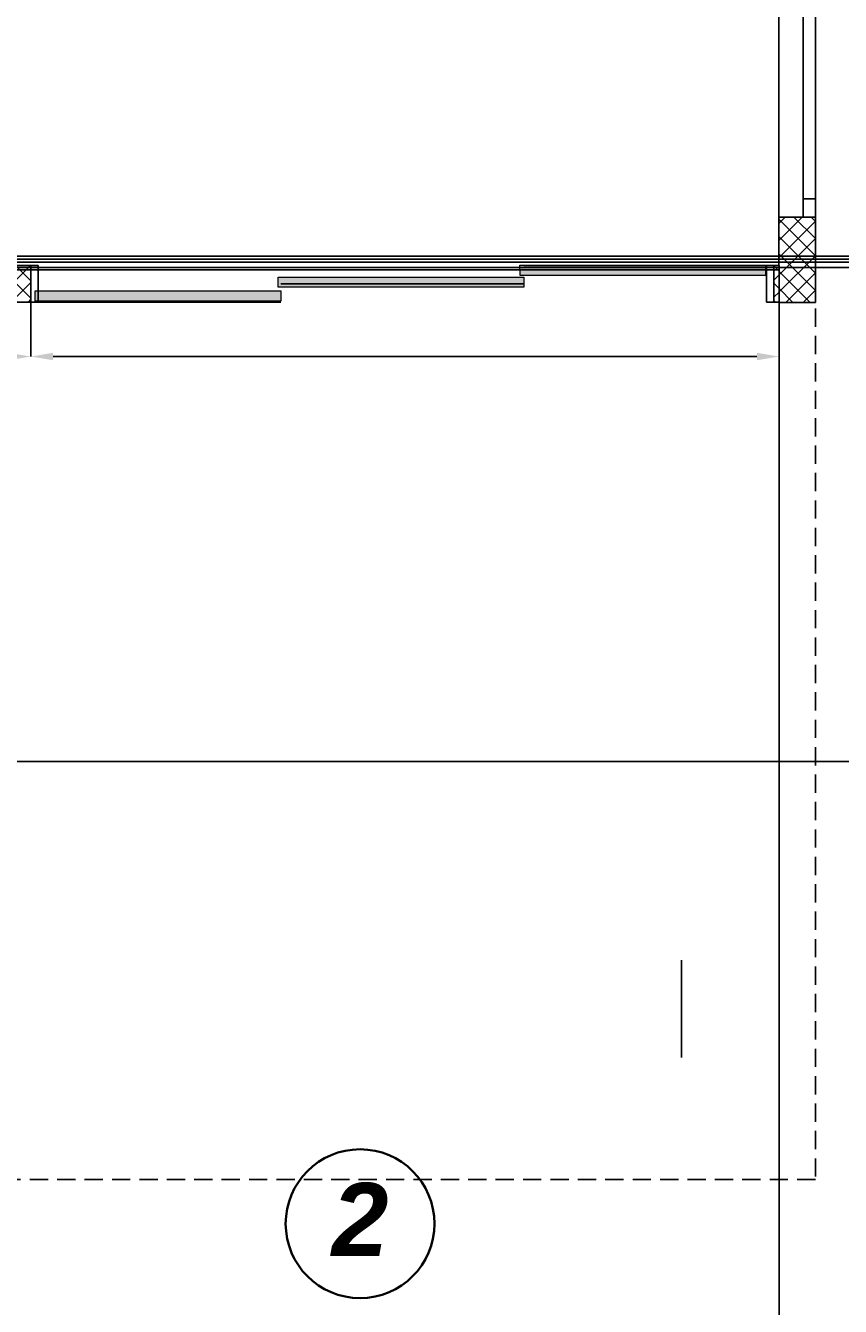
# Model space of a CAD drawing. Header units: millimetres. Extents: x -1662057 to -197461, y -941126 to 63888.
# Tile 165 of 209: x -1571852 to -1568507, y -307059 to -301803. Entities that reach past the tile are written whole.
import ezdxf

# ---------------------------------------------------------------- set-up
doc = ezdxf.new("R2010")
doc.units = ezdxf.units.MM
doc.set_wipeout_variables(frame=1)
doc.linetypes.add('Dashed', pattern=[112.5, 75, -37.5])
doc.linetypes.add('Wipeout_Contour', pattern=[1000, 0, -1000])
doc.layers.get('0').update_dxf_attribs({"linetype": 'CONTINUOUS'})
doc.layers.get('Defpoints').update_dxf_attribs({"linetype": 'CONTINUOUS'})
for name, color, linetype in [('2D Drafting - General', 7, 'CONTINUOUS'), ('Annotation - Text', 252, 'CONTINUOUS'), ('AR-Durvis', 7, 'CONTINUOUS'), ('AR-Hatch', 7, 'CONTINUOUS'), ('AR-Hatch2', 7, 'CONTINUOUS'), ('Ar-Izmeri', 7, 'CONTINUOUS'), ('AR-Logi', 7, 'CONTINUOUS'), ('sienas es', 7, 'CONTINUOUS'), ('Structural - Bearing', 7, 'CONTINUOUS')]:
    doc.layers.add(name, color=color, linetype=linetype)
doc.layers.add('VS_AS', color=5, linetype='CONTINUOUS', lineweight=25)
doc.styles.add('GENERATED_STYLE_4', font='arialbi.ttf')
doc.dimstyles.new('GENERATED_STYLE__1', dxfattribs={"dimtxt": 0.18, "dimasz": 91.2, "dimexe": 0.18, "dimexo": 0.0625, "dimgap": 0.09, "dimtad": 0, "dimtih": 1, "dimtoh": 1, "dimdec": 4, "dimzin": 0, "dimdsep": 46, "dimtxsty": 'Standard', "dimcen": 0.09, "dimadec": 0, "dimazin": 0, "dimtfac": 1, "dimtdec": 4, "dimtmove": 0, "dimatfit": 3, "dimldrblk": 'ARROWHEAD_5', "dimfxl": 1, "dimtolj": 1, "dimtzin": 0, "dimarcsym": 0})
pattern_1 = [(45, (0, 0), (-35.355339, 35.355339), []), (135, (0, 0), (35.355339, 35.355339), [])]

# ---------------------------------------------------------------- blocks, each defined once
blk = doc.blocks.new('W M Bottom Hung 10_2')
at = {"layer": 'AR-Logi', "linetype": 'Continuous'}
for p, q in [((-575.5, 0), (-575.5, -150)), ((575.5, 0), (575.5, -150)), ((575.5, -150), (-575.5, -150))]:
    blk.add_line(p, q, dxfattribs=at)
at = {"color": 254, "linetype": 'Wipeout_Contour', "lineweight": 0, "ltscale": 2007.100132}
blk.add_wipeout([(-500.5, -50), (500.5, -50), (500.5, 0), (-500.5, 0)], dxfattribs=at).dxf.layer = 'AR-Hatch2'
at = {"layer": 'AR-Logi', "linetype": 'Continuous'}
for p, q in [((-500.5, 0), (-575.5, 0)), ((-500.5, -50), (-500.5, 0)), ((500.5, 0), (-500.5, 0)), ((575.5, 0), (500.5, 0)), ((500.5, 0), (500.5, -50)), ((-575.5, -50), (-500.5, -50)), ((-500.5, -50), (500.5, -50)), ((500.5, -50), (575.5, -50))]:
    blk.add_line(p, q, dxfattribs=at)
blk = doc.blocks.new('WALL_385', base_point=(588162.7, -126050.4))
at = {"layer": 'Structural - Bearing', "linetype": 'Continuous', "lineweight": 13}
h = blk.add_hatch(dxfattribs=at)
h.set_pattern_fill('GRID_5X5_DIAGONAL', color=253, style=0, pattern_type=2)
h.set_pattern_definition(pattern_1)
h.paths.add_polyline_path([(588312.7, -126050.4), (588162.7, -126050.4), (588162.7, -127599.8), (588312.7, -127599.8)], flags=0)
h = blk.add_hatch(dxfattribs=at)
h.set_pattern_fill('GRID_5X5_DIAGONAL', color=253, style=0, pattern_type=2)
h.set_pattern_definition(pattern_1)
h.paths.add_polyline_path([(588312.7, -128750.8), (588162.7, -128750.8), (588162.7, -129100.8), (588312.7, -129100.8)], flags=0)
at = {"layer": 'Structural - Bearing', "linetype": 'Continuous'}
for p, q in [((588162.7, -126050.4), (588162.7, -127599.8)), ((588312.7, -127599.8), (588312.7, -126050.4)), ((588162.7, -128750.8), (588162.7, -128949.8)), ((588312.7, -129100.8), (588312.7, -128750.8)), ((588162.7, -129100.8), (588312.7, -129100.8))]:
    blk.add_line(p, q, dxfattribs=at)
at = {"layer": 'AR-Logi', "color": 30, "linetype": 'Continuous', "lineweight": 18, "rotation": 270}
blk.add_blockref('W M Bottom Hung 10_2', (588312.7, -128175.3), dxfattribs=at)
blk = doc.blocks.new('D3 Sliding 10')
at = {"layer": 'AR-Durvis', "linetype": 'Continuous'}
for p, q in [((-1525, 0), (-1495, 0)), ((-1525, -150), (-1525, 0)), ((-1525, -150), (-1525, 0)), ((-1495, 0), (-1495, -150)), ((-498.3, 0), (-1495, 0)), ((1495, -150), (1495, 0)), ((1495, 0), (1525, 0)), ((1525, 0), (1525, -150)), ((1525, -150), (1525, 0)), ((498.3, -75), (-498.3, -75)), ((-1495, -150), (-1525, -150)), ((1495, -150), (498.3, -150)), ((1525, -150), (1495, -150))]:
    blk.add_line(p, q, dxfattribs=at)
blk = doc.blocks.new('WALL_408', base_point=(580759.5, -129099.8))
at = {"layer": 'Structural - Bearing', "linetype": 'Continuous', "lineweight": 13}
h = blk.add_hatch(dxfattribs=at)
h.set_pattern_fill('GRID_5X5_DIAGONAL', color=253, style=0, pattern_type=2)
h.set_pattern_definition(pattern_1)
h.paths.add_polyline_path([(580959.5, -128949.8), (580959.5, -129099.8), (585092.1, -129099.8), (585092.1, -128949.8)], flags=0)
h = blk.add_hatch(dxfattribs=at)
h.set_pattern_fill('GRID_5X5_DIAGONAL', color=253, style=0, pattern_type=2)
h.set_pattern_definition(pattern_1)
h.paths.add_polyline_path([(588142.1, -128949.8), (588142.1, -129099.8), (588163.7, -129099.8), (588163.7, -128949.8)], flags=0)
at = {"layer": 'Structural - Bearing', "linetype": 'Continuous'}
for p, q in [((583163.7, -128949.8), (580959.5, -128949.8)), ((585092.1, -128949.8), (583313.7, -128949.8)), ((588163.7, -128949.8), (588142.1, -128949.8)), ((588163.7, -129099.8), (588163.7, -128949.8)), ((580959.5, -129099.8), (585092.1, -129099.8)), ((588142.1, -129099.8), (588163.7, -129099.8))]:
    blk.add_line(p, q, dxfattribs=at)
at = {"layer": 'AR-Durvis', "color": 21, "linetype": 'Continuous', "lineweight": 18, "xscale": -1}
blk.add_blockref('D3 Sliding 10', (586617.1, -128949.8), dxfattribs=at)
blk = doc.blocks.new('LINE_373095', base_point=(584336.5, -130984.7))
at = {"layer": 'AR-Hatch', "linetype": 'Continuous'}
blk.add_hatch(color=256, dxfattribs=at).paths.add_polyline_path([(584381.5, -130984.7), (584378, -130967.5), (584368.3, -130952.9), (584353.7, -130943.1), (584336.5, -130939.7), (584319.3, -130943.1), (584304.7, -130952.9), (584294.9, -130967.5), (584291.5, -130984.7), (584294.9, -131001.9), (584304.7, -131016.5), (584319.3, -131026.3), (584336.5, -131029.7), (584353.7, -131026.3), (584368.3, -131016.5), (584378, -131001.9)], flags=0)
at = {"layer": 'sienas es', "linetype": 'Continuous'}
blk.add_line((584381.5, -130984.7), (590463.2, -130984.7), dxfattribs=at)
blk.add_circle((584336.5, -130984.7), 45, dxfattribs=at)
blk = doc.blocks.new('*D1366')
at = {"layer": 'Ar-Izmeri', "color": 0, "linetype": 'Continuous', "lineweight": -2, "transparency": 16777216}
for p, q in [((-1575963.2, -302937.9), (-1575963.2, -303161.3)), ((-1571830.6, -302937.9), (-1571830.6, -303161.3)), ((-1575872, -303161.1), (-1573897.4, -303161.1)), ((-1571921.8, -303161.1), (-1573896.5, -303161.1))]:
    blk.add_line(p, q, dxfattribs=at)
at = {"layer": 'Ar-Izmeri', "color": 0, "linetype": 'Continuous', "transparency": 16777216}
for points in [[(-1575872, -303145.9), (-1575872, -303176.3), (-1575963.2, -303161.1)], [(-1571921.8, -303145.9), (-1571921.8, -303176.3), (-1571830.6, -303161.1)]]:
    blk.add_solid(points, dxfattribs=at)
at = {"layer": 'Defpoints', "color": 0, "linetype": 'Continuous', "transparency": 16777216}
for p in [(-1575963.2, -302937.8), (-1571830.6, -302937.8), (-1571830.6, -303161.1)]:
    blk.add_point(p, dxfattribs=at)
at = {"layer": 'Ar-Izmeri', "color": 0, "linetype": 'Continuous', "lineweight": 9, "transparency": 16777216, "insert": (-1573896.9, -303161.1), "char_height": 0.18, "attachment_point": 5}
blk.add_mtext('\\A1;\\A1;4\xa0130', dxfattribs=at)
blk = doc.blocks.new('ARROWHEAD_5')
at = {"color": 0, "linetype": 'Continuous', "lineweight": 0}
blk.add_line((0, 0), (-1, 0), dxfattribs=at)
blk.add_solid([(-1, 0.2679), (0, 0), (-1, -0.2679), (-1, 0.2679)], dxfattribs=at)
blk = doc.blocks.new('*D1367')
at = {"layer": 'Ar-Izmeri', "color": 0, "linetype": 'Continuous', "lineweight": -2, "transparency": 16777216}
for p, q in [((-1571830.6, -302937.9), (-1571830.6, -303161.3)), ((-1568759, -302937.9), (-1568759, -303161.3)), ((-1571739.4, -303161.1), (-1570295.3, -303161.1)), ((-1568850.2, -303161.1), (-1570294.3, -303161.1))]:
    blk.add_line(p, q, dxfattribs=at)
at = {"layer": 'Ar-Izmeri', "color": 0, "linetype": 'Continuous', "transparency": 16777216}
for points in [[(-1571739.4, -303145.9), (-1571739.4, -303176.3), (-1571830.6, -303161.1)], [(-1568850.2, -303145.9), (-1568850.2, -303176.3), (-1568759, -303161.1)]]:
    blk.add_solid(points, dxfattribs=at)
at = {"layer": 'Defpoints', "color": 0, "linetype": 'Continuous', "transparency": 16777216}
for p in [(-1571830.6, -302937.8), (-1568759, -302937.8), (-1568759, -303161.1)]:
    blk.add_point(p, dxfattribs=at)
at = {"layer": 'Ar-Izmeri', "color": 0, "linetype": 'Continuous', "lineweight": 9, "transparency": 16777216, "insert": (-1570294.8, -303161.1), "char_height": 0.18, "attachment_point": 5}
blk.add_mtext('\\A1;\\A1;3\xa0050', dxfattribs=at)

msp = doc.modelspace()

# ---------------------------------------------------------------- hatches: boundary and pattern name
at = {"layer": 'AR-Hatch', "linetype": 'Continuous', "lineweight": 18, "true_color": 0x636466}
for points in [[(-1569823.27277, -302786.62787), (-1568814.32734, -302786.62787), (-1568814.32734, -302828.08007), (-1569822.39081, -302828.08007)], [(-1570815.54139, -302835.64687), (-1569806.59596, -302835.64687), (-1569806.59596, -302877.09907), (-1570814.65942, -302877.09907)], [(-1571813.46389, -302892.05859), (-1570804.51846, -302892.05859), (-1570804.51846, -302933.51078), (-1571812.58193, -302933.51078)]]:
    msp.add_hatch(color=251, dxfattribs=at).paths.add_polyline_path(points, flags=0)

# ---------------------------------------------------------------- linework, layer by layer
at = {"layer": '2D Drafting - General', "color": 251, "linetype": 'Continuous', "lineweight": 35, "true_color": 0x636466}
msp.add_circle((-1570479.19339, -306719.56459), 305.38719, dxfattribs=at)
at = {"layer": 'AR-Hatch', "color": 251, "linetype": 'Continuous', "lineweight": 20, "true_color": 0x636466, "flags": 128}
for points in [[(-1569823.27277, -302786.62787), (-1568814.32734, -302786.62787), (-1568814.32734, -302828.08007), (-1569822.39081, -302828.08007)], [(-1570815.54139, -302835.64687), (-1569806.59596, -302835.64687), (-1569806.59596, -302877.09907), (-1570814.65942, -302877.09907)], [(-1571813.46389, -302892.05859), (-1570804.51846, -302892.05859), (-1570804.51846, -302933.51078), (-1571812.58193, -302933.51078)]]:
    msp.add_lwpolyline(points, close=True, dxfattribs=at)
at = {"layer": 'sienas es', "color": 251, "linetype": 'Continuous', "true_color": 0x636466}
msp.add_line((-1569159.48073, -306037.78808), (-1569159.48073, -305637.78808), dxfattribs=at)
at = {"layer": 'sienas es', "color": 251, "linetype": 'Dashed', "true_color": 0x636466}
msp.add_line((-1568609.99615, -306537.78808), (-1575659.48073, -306537.78808), dxfattribs=at)

# ---------------------------------------------------------------- block references
at = {"layer": 'sienas es', "color": 251, "linetype": 'Continuous', "true_color": 0x636466}
msp.add_blockref('LINE_373095', (-1572586.24437, -304822.70936), dxfattribs=at)
at = {"layer": 'Structural - Bearing', "color": 251, "true_color": 0x636466}
msp.add_blockref('WALL_385', (-1568759.99615, -299888.41369), dxfattribs=at)

# ---------------------------------------------------------------- texts
at = {"layer": 'Annotation - Text', "color": 251, "linetype": 'Continuous', "lineweight": 20, "true_color": 0x636466, "insert": (-1570479.19339, -306552.42173), "char_height": 300, "attachment_point": 2, "style": 'GENERATED_STYLE_4'}
msp.add_mtext('{2}', dxfattribs=at)

# ---------------------------------------------------------------- dimensions: what is measured, and where the dimension line sits
at = {"layer": 'Ar-Izmeri', "color": 251, "linetype": 'Continuous', "lineweight": 9, "true_color": 0x636466}
dim = msp.add_linear_dim(base=(-1571830.64182, -303161.08888), p1=(-1575963.22794, -302937.84654), p2=(-1571830.64182, -302937.84654), text='\\A1;4\xa0130', dimstyle='GENERATED_STYLE__1', dxfattribs=at)
dim.commit()
dim.dimension.update_dxf_attribs({"geometry": '*D1366', "text_midpoint": (-1573896.93488, -303161.08888)})

# ---------------------------------------------------------------- next in the draw order: linework, layer by layer
at = {"layer": 'sienas es', "color": 251, "linetype": 'Dashed', "true_color": 0x636466}
msp.add_line((-1568609.99615, -302738.84654), (-1568609.99615, -306537.78808), dxfattribs=at)
at = {"layer": 'VS_AS', "color": 5}
for p, q in [((-1568758.10338, -302805.23002), (-1572373.90017, -302805.23002)), ((-1568758.10338, -314434.32246), (-1568758.10338, -302805.23002))]:
    msp.add_line(p, q, dxfattribs=at)
for points in [[(-1562790.3882, -294214.63431), (-1562963.79325, -294214.63431), (-1562963.79325, -296212.27067), (-1568469.00679, -296212.27067), (-1568469.00679, -302749.2665), (-1572856.02757, -302749.2665), (-1572856.02757, -302959.43568)], [(-1563021.87706, -302468.14158), (-1568441.28738, -302468.14158), (-1568441.28738, -302761.67193), (-1572450.92206, -302761.67193), (-1572450.92206, -302959.01846)], [(-1561864.37985, -305517.98677), (-1566208.18161, -305517.98677), (-1566208.18161, -302774.18863), (-1572430.44989, -302774.18863), (-1572430.44989, -302959.43568)], [(-1562647.66494, -311982.6083), (-1562647.66494, -311656.20076), (-1562945.86027, -311656.20076), (-1562945.86027, -310355.91108), (-1563248.02306, -310355.91108), (-1563248.02306, -306074.95179), (-1566302.76618, -306074.95179), (-1566302.76618, -302795.60608), (-1572402.99498, -302795.60608), (-1572402.99498, -302960.6039)]]:
    msp.add_lwpolyline(points, dxfattribs=at)

# ---------------------------------------------------------------- next in the draw order: block references
at = {"layer": 'Structural - Bearing', "color": 251, "true_color": 0x636466}
msp.add_blockref('WALL_408', (-1576163.22794, -302937.84654), dxfattribs=at)

# ---------------------------------------------------------------- next in the draw order: dimensions: what is measured, and where the dimension line sits
at = {"layer": 'Ar-Izmeri', "color": 251, "linetype": 'Continuous', "lineweight": 9, "true_color": 0x636466}
dim = msp.add_linear_dim(base=(-1568758.99615, -303161.08888), p1=(-1571830.64182, -302937.84654), p2=(-1568758.99615, -302937.84654), text='\\A1;3\xa0050', dimstyle='GENERATED_STYLE__1', dxfattribs=at)
dim.commit()
dim.dimension.update_dxf_attribs({"geometry": '*D1367', "text_midpoint": (-1570294.81898, -303161.08888)})

doc.saveas('drawing.dxf')
